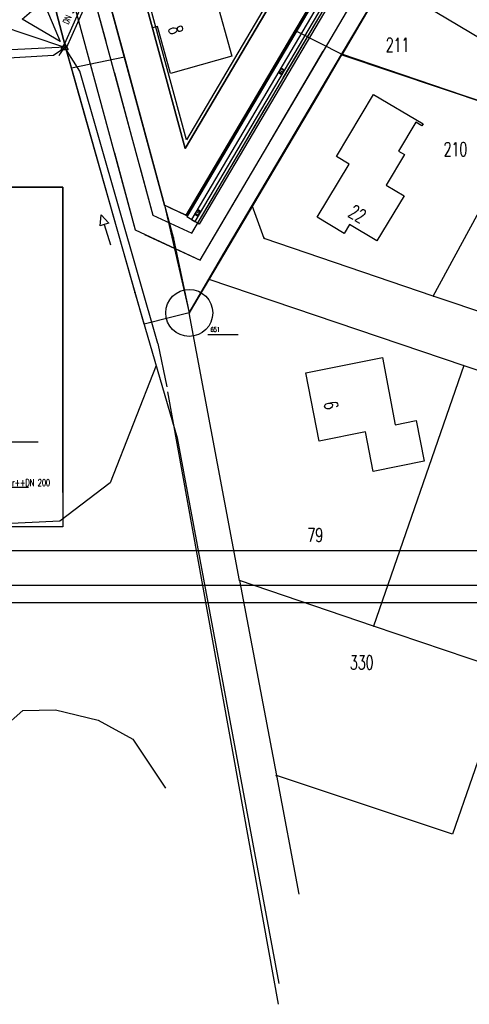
# Model space of a CAD drawing. Extents: x 3409653 to 3410193, y 5788342 to 5789000.
# Tile 13 of 79: x 3409778 to 3409843, y 5788569 to 5788711. Entities that reach past the tile are written whole.
import ezdxf

# ---------------------------------------------------------------- set-up
doc = ezdxf.new("R2010")
doc.units = 0
doc.header["$MEASUREMENT"] = 0
for name, pattern in [('LINIENART0', [0]), ('LINIENART1', [50, 40, -10]), ('LINIENART2', [26, 20, -6])]:
    doc.linetypes.add(name, pattern=pattern)
for name, color, linetype in [('bauabschnitte1', 7, 'Continuous'), ('bauabschnitte2', 7, 'Continuous'), ('detail_AA-BB', 7, 'Continuous'), ('einlauf', 7, 'Continuous'), ('Gewaesser-Nr__59', 7, 'Continuous'), ('Gewässer', 7, 'Continuous'), ('Gewässer verrohrt', 7, 'Continuous'), ('KATASTER', 7, 'Continuous'), ('lp_drain', 7, 'Continuous'), ('NULLEBENE', 7, 'Continuous'), ('Schmelzer_frei', 7, 'Continuous'), ('Straßenbau', 7, 'Continuous'), ('SwKanalPlanung', 7, 'Continuous'), ('TOP-HOEHENI', 7, 'Continuous')]:
    doc.layers.add(name, color=color, linetype=linetype)
doc.styles.add('SIMPLEX', font='simplex')

# ---------------------------------------------------------------- blocks, each defined once
blk = doc.blocks.new('GELAEN-109')
at = {"layer": 'NULLEBENE', "color": 1, "linetype": 'LINIENART0'}
for p, q in [((-0.188, 0.188), (0.188, -0.188)), ((-0.188, -0.188), (0.188, 0.188))]:
    blk.add_line(p, q, dxfattribs=at)
blk = doc.blocks.new('EINLAUAM-108')
at = {"layer": 'NULLEBENE', "color": 1, "linetype": 'LINIENART0'}
for p, q in [((-0.40007, 0.00025), (-0.40007, -0.49975)), ((-0.4, 0), (0.4, 0)), ((-0.25007, 0.00025), (-0.25007, -0.49975)), ((-0.00007, -0.49975), (-0.00007, 0.00025)), ((0.24993, -0.49975), (0.24993, 0.00025)), ((0.39993, 0.00025), (0.39993, -0.49975)), ((-0.40007, -0.49975), (0.39993, -0.49975))]:
    blk.add_line(p, q, dxfattribs=at)
blk = doc.blocks.new('EINLEITUNGSSTELLE-88')
at = {"layer": 'NULLEBENE', "color": 101, "linetype": 'LINIENART0'}
for p, q in [((0, 0), (0.3, 0.1)), ((0.3, 0.1), (0.3, -0.1)), ((0, 0), (0, 0)), ((0.3, -0.1), (0, 0))]:
    blk.add_line(p, q, dxfattribs=at)
blk = doc.blocks.new('GEWPFEIL-242')
at = {"layer": 'NULLEBENE', "color": 194, "linetype": 'LINIENART0'}
for p, q in [((-22.65827, -0.11079), (-0.00046, 10.10744)), ((-0.00046, 10.10744), (-0.00046, 0.00028)), ((0, 0), (0, -10)), ((0, 0), (46.944, 0)), ((-22.65827, -0.11079), (-22.65827, -0.11079)), ((-0.00046, -9.99972), (-22.65827, -0.11079))]:
    blk.add_line(p, q, dxfattribs=at)
blk = doc.blocks.new('EINLEITUNGSBW-101')
at = {"layer": 'NULLEBENE', "color": 101, "linetype": 'LINIENART0'}
for p, q in [((-0.5, -0.28867), (0, 0.57733)), ((-0.5, -0.28867), (0, 0.57733)), ((0, 0.57733), (0.5, -0.28867)), ((0, 0), (0.13452, 0.10425)), ((-0.5, -0.28867), (0.5, -0.28867))]:
    blk.add_line(p, q, dxfattribs=at)

msp = doc.modelspace()

# ---------------------------------------------------------------- linework, layer by layer
at = {"layer": 'bauabschnitte1', "color": 188, "linetype": 'LINIENART1'}
for p, q in [((3409798.951, 5788684.179), (3409761.373, 5788823.163)), ((3409833.803, 5788736.605), (3409802.059, 5788682.735)), ((3409802.059, 5788682.735), (3409798.951, 5788684.179))]:
    msp.add_line(p, q, dxfattribs=at)
at = {"layer": 'bauabschnitte2', "color": 172, "linetype": 'LINIENART1'}
for p, q in [((3409839.542, 5788731.445), (3409824.43613, 5788705.86018)), ((3409824.436, 5788705.86), (3409851.501, 5788696.747))]:
    msp.add_line(p, q, dxfattribs=at)
at = {"layer": 'detail_AA-BB', "color": 128, "linetype": 'LINIENART0'}
for p, q in [((3409766.598, 5788650.131), (3409780.74185, 5788650.131)), ((3409766.598, 5788650.131), (3409780.74185, 5788650.131)), ((3409779.37544, 5788643.53687), (3409766.71811, 5788643.53687)), ((3409779.37544, 5788643.53687), (3409766.71811, 5788643.53687))]:
    msp.add_line(p, q, dxfattribs=at)
at = {"layer": 'Gewaesser-Nr__59', "color": 154, "linetype": 'LINIENART0'}
msp.add_arc((3409787.28773, 5788704.06802), 3.9145, 133.82335, 155.11204, dxfattribs=at)
at = {"layer": 'Gewässer', "color": 170, "linetype": 'LINIENART0'}
for p, q in [((3409782.98065, 5788705.7992), (3409784.57719, 5788706.89224, 49.5)), ((3409782.98065, 5788705.7992), (3409784.57719, 5788706.89224, 49.5)), ((3409786.73992, 5788703.49794), (3409784.57719, 5788706.89224, 49.5)), ((3409717.19327, 5788701.89692), (3409782.98065, 5788705.7992)), ((3409717.19327, 5788701.89692), (3409782.98065, 5788705.7992)), ((3409797.97108, 5788664.26166), (3409786.73992, 5788703.49794)), ((3409797.97108, 5788664.26166), (3409786.73992, 5788703.49794)), ((3409799.356, 5788657.32), (3409815.277, 5788569.131))]:
    msp.add_line(p, q, dxfattribs=at)
at = {"layer": 'Gewässer verrohrt', "color": 170, "linetype": 'LINIENART1'}
msp.add_line((3409797.97108, 5788664.26166), (3409799.25145, 5788658.03052), dxfattribs=at)
at = {"layer": 'KATASTER', "color": 92, "linetype": 'LINIENART0'}
for p, q in [((3409784.71, 5788706.96), (3409778.14, 5788731.63)), ((3409839.54, 5788731.45), (3409824.48, 5788705.93)), ((3409817.74, 5788709.35), (3409829.53, 5788729.37)), ((3409789.68, 5788718.47), (3409793.18, 5788705.51)), ((3409812.23, 5788700), (3409817.74, 5788709.35)), ((3409817.74, 5788709.35), (3409824.48, 5788705.93)), ((3409785.56, 5788703.95), (3409784.71, 5788706.96)), ((3409793.18, 5788705.51), (3409785.56, 5788703.95)), ((3409793.18, 5788705.51), (3409794.67, 5788700)), ((3409824.48, 5788705.93), (3409820.98, 5788700)), ((3409841.93, 5788700), (3409824.48, 5788705.93)), ((3409786.68, 5788700), (3409785.56, 5788703.95)), ((3409796.01, 5788667.08), (3409786.68, 5788700)), ((3409794.67, 5788700), (3409798.95, 5788684.18)), ((3409802.06, 5788682.74), (3409812.23, 5788700)), ((3409820.98, 5788700), (3409802.49, 5788668.69)), ((3409851.5, 5788696.75), (3409841.93, 5788700)), ((3409798.95, 5788684.18), (3409800, 5788679.59)), ((3409800, 5788683.69), (3409798.95, 5788684.18)), ((3409802.06, 5788682.74), (3409800, 5788683.69)), ((3409800, 5788679.59), (3409802.49, 5788668.69)), ((3409802.49, 5788668.69), (3409800, 5788668.07)), ((3409800, 5788668.07), (3409796.01, 5788667.08))]:
    msp.add_line(p, q, dxfattribs=at)
at = {"layer": 'lp_drain', "color": 153, "linetype": 'LINIENART0'}
for p, q in [((3409833.96994, 5788736.45496), (3409802.17595, 5788682.50307)), ((3409833.96994, 5788736.45496), (3409802.17595, 5788682.50307)), ((3409834.53839, 5788735.94233), (3409802.8221, 5788682.1223)), ((3409834.96283, 5788735.55957), (3409803.30456, 5788681.83798)), ((3409835.53128, 5788735.04694), (3409803.95071, 5788681.4572)), ((3409835.53128, 5788735.04694), (3409803.95071, 5788681.4572)), ((3409803.95071, 5788681.4572), (3409802.17595, 5788682.50307)), ((3409803.95071, 5788681.4572), (3409802.17595, 5788682.50307))]:
    msp.add_line(p, q, dxfattribs=at)
at = {"layer": 'lp_drain', "color": 153, "linetype": 'LINIENART1'}
msp.add_line((3409802.82156, 5788682.12138), (3409803.3051, 5788681.8389), dxfattribs=at)
at = {"layer": 'NULLEBENE', "color": 144, "linetype": 'LINIENART0'}
for p, q in [((3409701.4105, 5788634.4705), (3410061.4105, 5788634.47034)), ((3409701.4105, 5788634.4705), (3410061.4105, 5788634.47034)), ((3409693.91, 5788626.96974), (3410158.91, 5788626.96974)), ((3409693.91, 5788626.96974), (3410158.91, 5788626.96974))]:
    msp.add_line(p, q, dxfattribs=at)
at = {"layer": 'NULLEBENE', "color": 161, "linetype": 'LINIENART0'}
msp.add_line((3409696.41, 5788629.46974), (3410066.41, 5788629.46974), dxfattribs=at)
msp.add_line((3409696.41, 5788629.46974), (3410066.41, 5788629.46974), dxfattribs=at)
at = {"layer": 'Straßenbau', "color": 176, "linetype": 'LINIENART0'}
for p, q in [((3409703.30445, 5788686.79863), (3409784.30445, 5788686.79863)), ((3409784.30445, 5788686.79863), (3409703.30445, 5788686.79863)), ((3409784.30445, 5788686.79863), (3409703.30445, 5788686.79863)), ((3409784.304, 5788686.799), (3409784.304, 5788642.847)), ((3409784.30445, 5788642.84688), (3409784.30445, 5788686.79863)), ((3409784.30445, 5788642.84688), (3409784.30445, 5788686.79863)), ((3409784.304, 5788642.847), (3409784.304, 5788637.85991)), ((3409784.304, 5788642.847), (3409784.304, 5788637.85991)), ((3409784.304, 5788642.847), (3409784.304, 5788637.85991)), ((3409784.304, 5788642.847), (3409784.304, 5788637.85991)), ((3409784.304, 5788637.85991), (3409703.30445, 5788637.85991)), ((3409784.304, 5788637.85991), (3409703.30445, 5788637.85991)), ((3409784.304, 5788637.85991), (3409703.30445, 5788637.85991)), ((3409784.304, 5788637.85991), (3409703.30445, 5788637.85991))]:
    msp.add_line(p, q, dxfattribs=at)
at = {"layer": 'SwKanalPlanung', "color": 101, "linetype": 'LINIENART2'}
for p, q in [((3409789.89777, 5788719.55066, 50.1), (3409784.34852, 5788706.99329, 49.5)), ((3409790.35511, 5788719.34856, 50.1), (3409784.80585, 5788706.79119, 49.5)), ((3409784.57719, 5788706.89224, 49.5), (3409784.57719, 5788706.89224)), ((3409784.57719, 5788706.89224, 49.5), (3409784.57719, 5788706.89224))]:
    msp.add_line(p, q, dxfattribs=at)
at = {"layer": 'SwKanalPlanung', "color": 101, "linetype": 'LINIENART0'}
msp.add_line((3409784.57719, 5788706.89224), (3409773.03994, 5788710.80699), dxfattribs=at)
at = {"layer": 'TOP-HOEHENI', "color": 95, "linetype": 'LINIENART0'}
for p, q in [((3409755.28088, 5788826.53825), (3409794.73217, 5788680.6258)), ((3409758.93615, 5788824.5131), (3409797.26347, 5788682.75772)), ((3409798.951, 5788684.179), (3409761.373, 5788823.163)), ((3409773.451, 5788749.242), (3409784.71, 5788706.957)), ((3409830.0128, 5788740.02212), (3409801.9214, 5788692.35023)), ((3409829.63382, 5788740.36387), (3409802.09393, 5788693.62789)), ((3409802.059, 5788682.735), (3409833.803, 5788736.605)), ((3409802.86124, 5788680.15695), (3409835.31888, 5788735.238)), ((3409801.9214, 5788692.35023), (3409790.80658, 5788733.46269)), ((3409802.09393, 5788693.62789), (3409791.37845, 5788733.26327)), ((3409804.06461, 5788676.28988), (3409837.59271, 5788733.18751)), ((3409824.404, 5788705.871), (3409839.542, 5788731.445)), ((3409829.451, 5788729.22), (3409802.059, 5788682.735)), ((3409801.9214, 5788692.35023), (3409818.91635, 5788721.19113)), ((3409798.951, 5788684.179), (3409789.682, 5788718.464)), ((3409788.00615, 5788716.99634), (3409790.48432, 5788707.83072)), ((3409805.516, 5788716.839), (3409808.633, 5788705.643)), ((3409795.81349, 5788714.94269), (3409801.9214, 5788692.35023)), ((3409785.45709, 5788714.9301), (3409789.65004, 5788699.42227)), ((3409797.209, 5788709.734), (3409795.904, 5788714.571)), ((3409846.505, 5788706.897), (3409836.588, 5788712.79)), ((3409797.953, 5788709.935), (3409797.209, 5788709.734)), ((3409799.822, 5788703.18), (3409797.953, 5788709.935)), ((3409816.0337, 5788702.51078), (3409820.84506, 5788710.67574)), ((3409784.71, 5788706.957), (3409716.742, 5788703.449)), ((3409784.71, 5788706.957), (3409794.692, 5788671.618)), ((3409793.18, 5788705.51), (3409785.56, 5788703.95)), ((3409793.18, 5788705.51), (3409785.56, 5788703.95)), ((3409808.633, 5788705.643), (3409799.822, 5788703.18)), ((3409811.539, 5788684.139), (3409824.404, 5788705.871)), ((3409813.85905, 5788692.91118), (3409821.78401, 5788706.35994)), ((3409824.404, 5788705.871), (3409851.501, 5788696.747)), ((3409791.72129, 5788703.25571), (3409794.19946, 5788694.0901)), ((3409823.675, 5788691.199), (3409829.022, 5788700.143)), ((3409829.022, 5788700.143), (3409836.152, 5788695.93)), ((3409808.81868, 5788690.2668), (3409813.63004, 5788698.43175)), ((3409837.613, 5788671.12), (3409851.501, 5788696.747)), ((3409835.108, 5788696.136), (3409832.627, 5788691.992)), ((3409835.967, 5788695.621), (3409835.108, 5788696.136)), ((3409836.152, 5788695.93), (3409835.967, 5788695.621)), ((3409791.73061, 5788691.72718), (3409794.73217, 5788680.6258)), ((3409825.508, 5788690.1), (3409823.675, 5788691.199)), ((3409833.486, 5788691.477), (3409830.839, 5788687.057)), ((3409832.627, 5788691.992), (3409833.486, 5788691.477)), ((3409795.43643, 5788689.51508), (3409797.26347, 5788682.75772)), ((3409820.893, 5788682.459), (3409825.508, 5788690.1)), ((3409830.839, 5788687.057), (3409833.412, 5788685.521)), ((3409802.86124, 5788680.15695), (3409806.41502, 5788686.18776)), ((3409804.06461, 5788676.28988), (3409809.90296, 5788686.19763)), ((3409833.412, 5788685.521), (3409829.512, 5788679.059)), ((3409802.059, 5788682.735), (3409798.951, 5788684.179)), ((3409798.951, 5788684.179), (3409800.196, 5788679.575)), ((3409807.376, 5788677.106), (3409811.539, 5788684.139)), ((3409813.285, 5788679.422), (3409811.539, 5788684.139)), ((3409797.26347, 5788682.75772), (3409802.86124, 5788680.15695)), ((3409797.26347, 5788682.75772), (3409799.75743, 5788681.599)), ((3409824.782, 5788680.144), (3409820.893, 5788682.459)), ((3409800.36728, 5788681.31567), (3409802.86124, 5788680.15695)), ((3409825.548, 5788681.432), (3409824.782, 5788680.144)), ((3409829.512, 5788679.059), (3409825.548, 5788681.432)), ((3409794.73217, 5788680.6258), (3409804.06461, 5788676.28988)), ((3409794.73217, 5788680.6258), (3409802.71286, 5788676.91791)), ((3409796.08391, 5788679.99777), (3409804.06461, 5788676.28988)), ((3409800.196, 5788679.575), (3409802.491, 5788668.687)), ((3409837.613, 5788671.12), (3409813.285, 5788679.422)), ((3409805.31, 5788673.545), (3409807.376, 5788677.106)), ((3409802.491, 5788668.687), (3409805.31, 5788673.545)), ((3409805.31, 5788673.545), (3409842.004, 5788661.112)), ((3409794.692, 5788671.618), (3409800.745, 5788650.721)), ((3409856.575, 5788664.649), (3409837.613, 5788671.12)), ((3409809.747, 5788630.164), (3409802.491, 5788668.687)), ((3409805.152, 5788665.558), (3409809.557, 5788665.556)), ((3409797.733, 5788661.132), (3409791.144, 5788644.234)), ((3409819.274, 5788660.066), (3409830.308, 5788662.256)), ((3409842.004, 5788661.112), (3409829.036, 5788623.599)), ((3409830.308, 5788662.256), (3409832.149, 5788652.589)), ((3409842.004, 5788661.112), (3409861.417, 5788654.535)), ((3409821.196, 5788650.207), (3409819.274, 5788660.066)), ((3409832.149, 5788652.589), (3409835.153, 5788653.17)), ((3409835.153, 5788653.17), (3409836.312, 5788647.328)), ((3409827.86, 5788651.544), (3409821.196, 5788650.207)), ((3409828.961, 5788645.855), (3409827.86, 5788651.544)), ((3409800.745, 5788650.721), (3409815.402, 5788572.136)), ((3409836.312, 5788647.328), (3409828.961, 5788645.855)), ((3409791.144, 5788644.234), (3409783.869, 5788638.705)), ((3409783.869, 5788638.705), (3409760.155, 5788637.541)), ((3409829.036, 5788623.599), (3409809.747, 5788630.164)), ((3409809.747, 5788630.164), (3409815.04, 5788602.058)), ((3409848.452, 5788616.99), (3409829.036, 5788623.599)), ((3409848.452, 5788616.99), (3409840.378, 5788593.613)), ((3409775.65, 5788608.827), (3409778.57, 5788611.438)), ((3409778.57, 5788611.438), (3409783.235, 5788611.538)), ((3409783.235, 5788611.538), (3409789.396, 5788610.056)), ((3409789.396, 5788610.056), (3409794.361, 5788607.319)), ((3409794.361, 5788607.319), (3409799.088, 5788600.262)), ((3409815.04, 5788602.058), (3409818.26, 5788584.984)), ((3409840.378, 5788593.613), (3409815.04, 5788602.058))]:
    msp.add_line(p, q, dxfattribs=at)
msp.add_circle((3409802.491, 5788668.687), 3.3824, dxfattribs=at)

# ---------------------------------------------------------------- block references
at = {"layer": 'einlauf', "rotation": 59.78868000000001}
for p in [(3409815.54211, 5788703.60728), (3409803.52004, 5788683.22813)]:
    msp.add_blockref('EINLAUAM-108', p, dxfattribs=at)
at = {"layer": 'Gewässer verrohrt', "xscale": 0.065, "yscale": 0.065, "rotation": 286.88033}
msp.add_blockref('GEWPFEIL-242', (3409790.28019, 5788681.40113), dxfattribs=at)
msp.add_blockref('GEWPFEIL-242', (3409790.28019, 5788681.40113), dxfattribs=at)
at = {"layer": 'Schmelzer_frei', "xscale": 20, "yscale": 20, "rotation": 130.929}
msp.add_blockref('EINLEITUNGSSTELLE-88', (3409783.91511, 5788707.75258), dxfattribs=at)
at = {"layer": 'SwKanalPlanung'}
msp.add_blockref('EINLEITUNGSBW-101', (3409784.57719, 5788706.89224), dxfattribs=at)
msp.add_blockref('EINLEITUNGSBW-101', (3409784.57719, 5788706.89224), dxfattribs=at)
at = {"layer": 'TOP-HOEHENI', "xscale": 0.333, "yscale": 0.333}
for p in [(3409784.71, 5788706.957), (3409824.404, 5788705.871), (3409798.951, 5788684.179), (3409811.539, 5788684.139), (3409802.059, 5788682.735), (3409800.196, 5788679.575), (3409813.285, 5788679.422), (3409807.376, 5788677.106), (3409805.31, 5788673.545), (3409794.692, 5788671.618), (3409837.613, 5788671.12), (3409802.491, 5788668.687), (3409842.004, 5788661.112), (3409800.745, 5788650.721), (3409809.747, 5788630.164), (3409829.036, 5788623.599), (3409815.04, 5788602.058)]:
    msp.add_blockref('GELAEN-109', p, dxfattribs=at)

# ---------------------------------------------------------------- texts
at = {"layer": 'detail_AA-BB', "color": 128, "linetype": 'LINIENART0', "style": 'SIMPLEX', "width": 0.66046}
msp.add_text('geschlitztes Drainrohr++DN 200', height=1, dxfattribs=at).set_placement((3409767.12564, 5788643.72865))
msp.add_text('geschlitztes Drainrohr++DN 200', height=1, dxfattribs=at).set_placement((3409767.12564, 5788643.72865))
at = {"layer": 'SwKanalPlanung', "color": 101, "linetype": 'LINIENART0', "style": 'SIMPLEX', "width": 0.66046}
msp.add_text('DN 500 B 2.2%o 13.7m', height=0.9, rotation=66.15877, dxfattribs=at).set_placement((3409785.08037, 5788710.15257))
at = {"layer": 'TOP-HOEHENI', "color": 95, "linetype": 'LINIENART0', "style": 'SIMPLEX', "width": 0.66046}
for s, rotation, p in [('8', 285.5, (3409799.46288, 5788709.71277)), ('22', 329.3, (3409825.195, 5788682.668)), ('6', 281, (3409821.83, 5788655.757))]:
    msp.add_text(s, height=2, rotation=rotation, dxfattribs=at).set_placement(p)
for s, height, p in [('211', 2, (3409830.778, 5788706.283)), ('210', 2, (3409839.107, 5788691.247)), ('651', 0.666, (3409805.553, 5788665.958)), ('79', 2, (3409819.51, 5788635.702)), ('330', 2, (3409825.622, 5788617.359))]:
    msp.add_text(s, height=height, dxfattribs=at).set_placement(p)

doc.saveas('drawing.dxf')
